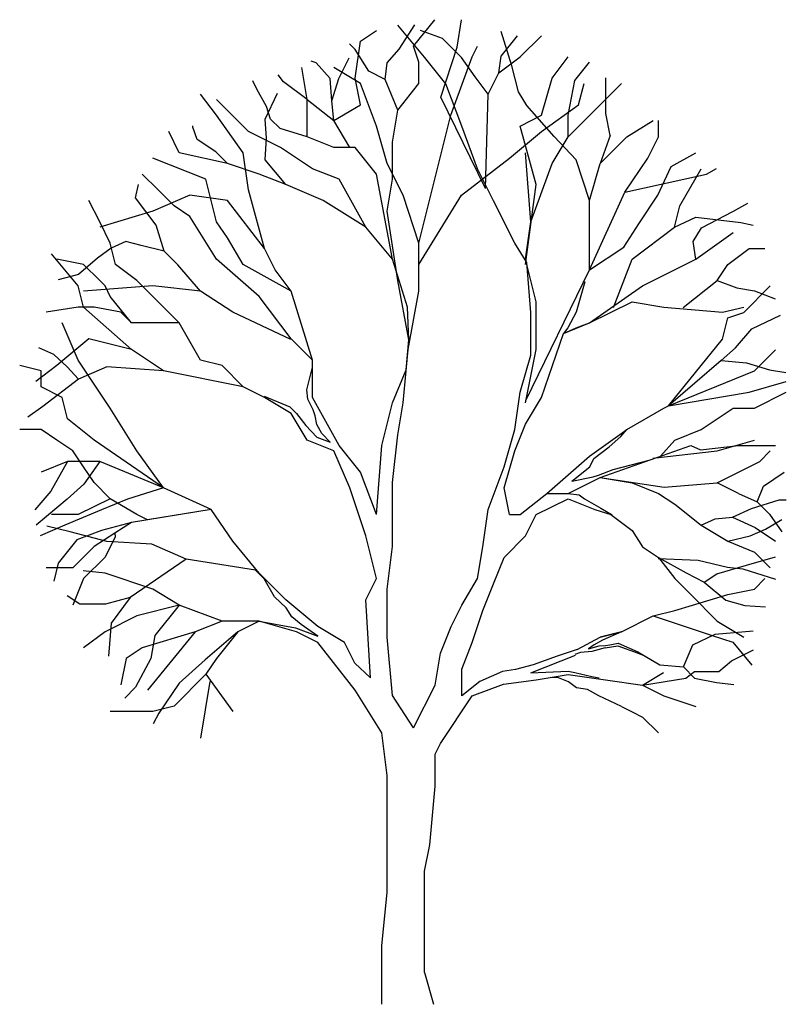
# Model space of a CAD drawing. Extents: x -2.48 to 2.42, y 0 to 6.3.
import ezdxf

# ---------------------------------------------------------------- set-up
doc = ezdxf.new("R2010")
doc.units = 0
doc.header["$MEASUREMENT"] = 0
doc.layers.get('0').update_dxf_attribs({"linetype": 'CONTINUOUS'})

msp = doc.modelspace()

# ---------------------------------------------------------------- linework, layer by layer
at = {"color": 0, "linetype": 'BYBLOCK'}
for p, q in [((0.038398, 6.133306), (0.174923, 6.303169)), ((0.317798, 6.12775), (0.344785, 6.303169)), ((0.108248, 6.063456), (-0.063004, 6.269037)), ((-0.053479, 6.11505), (0.045541, 6.270625)), ((-0.301129, 6.166644), (-0.199529, 6.234906)), ((0.222548, 6.183312), (0.082054, 6.234906)), ((0.344785, 6.061075), (0.222548, 6.183312)), ((0.667048, 6.007894), (0.597991, 6.226969)), ((0.597991, 6.069012), (0.702766, 6.199981)), ((0.720229, 6.065044), (0.85596, 6.200775)), ((-0.33526, 6.112669), (-0.370979, 6.147594)), ((-0.33526, 5.928519), (-0.301129, 6.166644)), ((-0.131266, 6.026944), (-0.053479, 6.11505)), ((0.072529, 6.030912), (0.038398, 6.133306)), ((0.213816, 5.807869), (0.317798, 6.12775)), ((0.413841, 6.065044), (0.447973, 6.133306)), ((-0.440035, 5.927725), (-0.374948, 6.059487)), ((-0.247948, 5.973762), (-0.33526, 6.112669)), ((0.243979, 5.893594), (0.108248, 6.063456)), ((0.276523, 5.691187), (0.413841, 6.065044)), ((0.432098, 5.938044), (0.344785, 6.061075)), ((0.584498, 5.96265), (0.597991, 6.069012)), ((0.584498, 5.96265), (0.720229, 6.065044)), ((0.924223, 5.928519), (1.026616, 6.065044)), ((-0.642441, 5.792787), (-0.676573, 5.996781)), ((-0.584498, 6.026944), (-0.617041, 6.038056)), ((-0.495598, 5.927725), (-0.584498, 6.026944)), ((-0.301129, 5.895181), (-0.472579, 5.996781)), ((-0.143173, 5.920581), (-0.131266, 6.026944)), ((0.072529, 5.895181), (0.072529, 6.030912)), ((0.710704, 5.842), (0.667048, 6.007894)), ((1.069479, 5.914231), (1.163935, 6.030912)), ((-0.794048, 5.904706), (-0.828179, 5.949156)), ((-0.485279, 5.783262), (-0.495598, 5.927725)), ((-0.485279, 5.783262), (-0.440035, 5.927725)), ((-0.301129, 5.758656), (-0.33526, 5.928519)), ((-0.143173, 5.920581), (-0.247948, 5.973762)), ((0.516235, 5.826919), (0.432098, 5.938044)), ((0.516235, 5.826919), (0.584498, 5.96265)), ((0.85596, 5.691187), (0.924223, 5.928519)), ((1.269504, 5.703094), (1.269504, 5.930106)), ((-0.96391, 5.859462), (-0.990104, 5.912644)), ((-0.642441, 5.792787), (-0.794048, 5.904706)), ((-0.199529, 5.621337), (-0.301129, 5.895181)), ((-0.063004, 5.724525), (-0.143173, 5.920581)), ((-0.063004, 5.724525), (0.072529, 5.895181)), ((0.346373, 5.621337), (0.243979, 5.893594)), ((1.026616, 5.691187), (1.069479, 5.914231)), ((1.094085, 5.758656), (1.129804, 5.895181)), ((1.198066, 5.724525), (1.367929, 5.895181)), ((-1.222673, 5.691187), (-1.324273, 5.826919)), ((-0.902791, 5.74675), (-0.96391, 5.859462)), ((-0.912316, 5.667375), (-0.832941, 5.833269)), ((0.499566, 5.222875), (0.213816, 5.807869)), ((0.499566, 5.222875), (0.516235, 5.826919)), ((0.763885, 5.754687), (0.710704, 5.842)), ((-1.017091, 5.587206), (-1.222673, 5.792787)), ((-1.222673, 5.792787), (-1.222673, 5.792787)), ((-0.876598, 5.667375), (-0.902791, 5.74675)), ((-0.642441, 5.553075), (-0.642441, 5.792787)), ((-0.642441, 5.792787), (-0.472579, 5.657056)), ((-0.472579, 5.657056), (-0.485279, 5.783262)), ((-0.472579, 5.657056), (-0.301129, 5.758656)), ((0.937716, 5.554662), (0.763885, 5.754687)), ((0.85596, 5.587206), (1.094085, 5.758656)), ((-1.051223, 5.451475), (-1.222673, 5.691187)), ((-0.097135, 5.519737), (-0.063004, 5.724525)), ((0.174923, 5.281612), (0.276523, 5.691187)), ((0.720229, 5.621337), (0.85596, 5.691187)), ((1.026616, 5.553075), (1.198066, 5.724525)), ((1.026616, 5.553075), (1.026616, 5.691187)), ((1.295698, 5.5626), (1.269504, 5.703094)), ((-1.375073, 5.615781), (-1.375073, 5.624512)), ((-1.347291, 5.5372), (-1.375073, 5.615781)), ((-0.902791, 5.545137), (-0.912316, 5.667375)), ((-0.815479, 5.606256), (-0.876598, 5.667375)), ((-0.369391, 5.485606), (-0.472579, 5.657056)), ((-0.131266, 5.383212), (-0.199529, 5.621337)), ((0.447973, 5.349081), (0.346373, 5.621337)), ((0.822623, 5.247481), (0.720229, 5.621337)), ((1.40206, 5.553075), (1.571923, 5.657056)), ((1.606054, 5.553075), (1.606054, 5.657056)), ((-1.460798, 5.451475), (-1.528266, 5.587206)), ((-0.813098, 5.485606), (-1.017091, 5.587206)), ((-0.642441, 5.553075), (-0.815479, 5.606256)), ((-0.472579, 5.485606), (-0.642441, 5.553075)), ((0.651966, 5.417344), (0.85596, 5.587206)), ((0.924223, 5.383212), (1.026616, 5.553075)), ((1.07821, 5.406231), (0.937716, 5.554662)), ((1.295698, 5.5626), (1.231404, 5.383212)), ((1.231404, 5.383212), (1.40206, 5.553075)), ((1.537791, 5.417344), (1.606054, 5.553075)), ((-1.226641, 5.457825), (-1.347291, 5.5372)), ((-0.912316, 5.406231), (-0.902791, 5.545137)), ((-0.609104, 5.349081), (-0.813098, 5.485606)), ((-0.33526, 5.485606), (-0.472579, 5.485606)), ((-0.199529, 5.31495), (-0.33526, 5.485606)), ((-0.097135, 5.281612), (-0.097135, 5.519737)), ((-1.152823, 5.383212), (-1.460798, 5.451475)), ((-1.152823, 5.383212), (-1.226641, 5.457825)), ((-1.017091, 5.21335), (-1.051223, 5.451475)), ((0.788491, 5.009356), (0.75436, 5.451475)), ((1.68781, 5.362575), (1.844973, 5.449887)), ((-1.290141, 5.281612), (-1.63066, 5.417344)), ((-0.948829, 5.31495), (-1.152823, 5.383212)), ((-0.778966, 5.247481), (-0.912316, 5.406231)), ((-0.028873, 5.179219), (-0.131266, 5.383212)), ((0.344785, 5.179219), (0.651966, 5.417344)), ((0.788491, 5.009356), (0.924223, 5.383212)), ((1.163935, 5.145087), (1.07821, 5.406231)), ((1.163935, 5.145087), (1.231404, 5.383212)), ((1.231404, 5.383212), (1.231404, 5.383212)), ((1.390948, 5.199856), (1.537791, 5.417344)), ((1.600498, 5.179219), (1.68781, 5.362575)), ((-1.596529, 5.21335), (-1.698923, 5.31495)), ((-0.778966, 5.247481), (-0.948829, 5.31495)), ((-0.438448, 5.281612), (-0.609104, 5.349081)), ((-0.097135, 4.769644), (-0.199529, 5.31495)), ((0.550366, 5.1435), (0.447973, 5.349081)), ((1.390948, 5.199856), (1.913235, 5.31495)), ((1.741785, 5.110956), (1.87831, 5.349081)), ((1.913235, 5.31495), (1.975941, 5.350669)), ((-1.740991, 5.161756), (-1.722735, 5.248275)), ((-1.222673, 5.009356), (-1.290141, 5.281612)), ((-0.540841, 5.145087), (-0.778966, 5.247481)), ((-0.266998, 4.975225), (-0.438448, 5.281612)), ((-0.131266, 5.077619), (-0.097135, 5.281612)), ((0.072529, 4.872831), (0.174923, 5.281612)), ((0.75436, 4.735512), (0.822623, 5.247481)), ((-1.392535, 5.179219), (-1.63066, 5.077619)), ((-1.494135, 5.110956), (-1.596529, 5.21335)), ((-1.596529, 5.21335), (-1.596529, 5.21335)), ((-1.152823, 5.145087), (-1.392535, 5.179219)), ((-0.914698, 4.837906), (-1.017091, 5.21335)), ((0.072529, 4.872831), (-0.028873, 5.179219)), ((0.072529, 4.735512), (0.344785, 5.179219)), ((1.163935, 4.701381), (1.390948, 5.199856)), ((1.479054, 4.995862), (1.600498, 5.179219)), ((-1.970385, 5.009356), (-2.040235, 5.145087)), ((-1.610023, 4.987131), (-1.740991, 5.161756)), ((-1.392535, 5.043487), (-1.494135, 5.110956)), ((-0.914698, 4.837906), (-1.152823, 5.145087)), ((-0.266998, 4.975225), (-0.540841, 5.145087)), ((0.686098, 4.872037), (0.550366, 5.1435)), ((1.163935, 4.701381), (1.163935, 5.145087)), ((1.707654, 4.975225), (1.741785, 5.110956)), ((2.080716, 5.074444), (2.177554, 5.127625)), ((-1.63066, 5.077619), (-1.970385, 4.975225)), ((-1.222673, 4.769644), (-1.392535, 5.043487)), ((-0.063004, 4.633912), (-0.131266, 5.077619)), ((1.880691, 4.969669), (2.080716, 5.074444)), ((-1.902916, 4.872831), (-1.970385, 5.009356)), ((-1.556841, 4.821237), (-1.610023, 4.987131)), ((-1.152823, 4.906962), (-1.222673, 5.009356)), ((0.75436, 4.769644), (0.788491, 5.009356)), ((1.38301, 4.847431), (1.479054, 4.995862)), ((1.707654, 4.975225), (1.844973, 5.039519)), ((1.844973, 5.039519), (2.13231, 5.005387)), ((2.13231, 5.005387), (2.210891, 4.987131)), ((-0.097135, 4.769644), (-0.266998, 4.975225)), ((1.436191, 4.769644), (1.707654, 4.975225)), ((1.82751, 4.882356), (1.880691, 4.969669)), ((1.844179, 4.769644), (2.083098, 4.941094)), ((-1.868785, 4.735512), (-1.902916, 4.872831)), ((-1.80211, 4.882356), (-1.89736, 4.839494)), ((-1.705273, 4.856956), (-1.80211, 4.882356)), ((-1.556841, 4.821237), (-1.705273, 4.856956)), ((-1.051223, 4.735512), (-1.152823, 4.906962)), ((0.072529, 4.56565), (0.072529, 4.872831)), ((0.762298, 4.748212), (0.686098, 4.872037)), ((1.844179, 4.769644), (1.82751, 4.882356)), ((-2.107704, 4.599781), (-2.27836, 4.803775)), ((-1.89736, 4.839494), (-1.983879, 4.777581)), ((-1.470323, 4.734719), (-1.556841, 4.821237)), ((-0.847229, 4.701381), (-0.914698, 4.837906)), ((1.163935, 4.701381), (1.38301, 4.847431)), ((2.04976, 4.735512), (2.185491, 4.837906)), ((2.185491, 4.837906), (2.287091, 4.837906)), ((-2.074366, 4.735512), (-2.244229, 4.769644)), ((-1.983879, 4.777581), (-2.10691, 4.672806)), ((-1.970385, 4.633912), (-2.074366, 4.735512)), ((-1.73226, 4.633912), (-1.868785, 4.735512)), ((-1.324273, 4.56565), (-1.470323, 4.734719)), ((-0.948829, 4.531519), (-1.222673, 4.769644)), ((-0.744835, 4.56565), (-1.051223, 4.735512)), ((-0.000298, 4.462462), (-0.097135, 4.769644)), ((0.822623, 4.497387), (0.75436, 4.769644)), ((0.788491, 4.428331), (0.762298, 4.748212)), ((1.317129, 4.460875), (1.436191, 4.769644)), ((1.50366, 4.599781), (1.844179, 4.769644)), ((1.981498, 4.633912), (2.04976, 4.735512)), ((-2.10691, 4.672806), (-2.237085, 4.637881)), ((-0.744835, 4.56565), (-0.847229, 4.701381)), ((0.756741, 3.866356), (1.163935, 4.701381)), ((-1.936254, 4.599781), (-1.970385, 4.633912)), ((-1.596529, 4.497387), (-1.73226, 4.633912)), ((0.00764, 4.2545), (-0.063004, 4.633912)), ((1.133773, 4.625181), (1.079004, 4.429919)), ((1.76401, 4.460875), (1.981498, 4.633912)), ((1.981498, 4.633912), (2.10691, 4.586287)), ((-2.074366, 4.463256), (-2.107704, 4.599781)), ((-1.63066, 4.599781), (-2.074366, 4.56565)), ((-1.902916, 4.531519), (-1.936254, 4.599781)), ((-1.324273, 4.56565), (-1.63066, 4.599781)), ((-1.118691, 4.429919), (-1.324273, 4.56565)), ((-0.609104, 4.123531), (-0.744835, 4.56565)), ((0.004465, 4.191794), (0.072529, 4.56565)), ((1.163935, 4.361656), (1.50366, 4.599781)), ((2.10691, 4.586287), (2.220416, 4.568031)), ((2.15136, 4.428331), (2.321223, 4.599781)), ((2.220416, 4.568031), (2.351385, 4.516437)), ((-1.766391, 4.361656), (-1.902916, 4.531519)), ((-1.460798, 4.361656), (-1.596529, 4.497387)), ((-0.744835, 4.259262), (-0.948829, 4.531519)), ((0.822623, 4.191794), (0.822623, 4.497387)), ((1.163935, 4.361656), (1.436191, 4.497387)), ((1.436191, 4.497387), (1.640185, 4.463256)), ((-2.107704, 4.463256), (-2.312491, 4.429919)), ((-2.006104, 4.463256), (-2.107704, 4.463256)), ((-1.766391, 4.191794), (-2.074366, 4.463256)), ((-1.834654, 4.429919), (-2.006104, 4.463256)), ((-1.766391, 4.361656), (-1.834654, 4.429919)), ((-0.747216, 4.256881), (-1.118691, 4.429919)), ((0.00764, 4.2545), (-0.000298, 4.462462)), ((0.788491, 4.156075), (0.788491, 4.428331)), ((1.079004, 4.429919), (1.025029, 4.3307)), ((1.640185, 4.463256), (2.015629, 4.429919)), ((2.015629, 4.429919), (2.15136, 4.463256)), ((2.04976, 4.3942), (2.15136, 4.428331)), ((-2.107704, 4.123531), (-2.210098, 4.361656)), ((-1.460798, 4.361656), (-1.766391, 4.361656)), ((-1.324273, 4.123531), (-1.460798, 4.361656)), ((0.998835, 4.294981), (1.163935, 4.361656)), ((1.079004, 4.3307), (1.163935, 4.361656)), ((2.015629, 4.258469), (2.04976, 4.3942)), ((2.202954, 4.325144), (2.385516, 4.411662)), ((0.85596, 3.883819), (0.998835, 4.294981)), ((1.025029, 4.3307), (0.998835, 4.294981)), ((0.998835, 4.294981), (1.079004, 4.3307)), ((2.098179, 4.202112), (2.202954, 4.325144)), ((-2.040235, 4.259262), (-2.244229, 4.0894)), ((-1.766391, 4.191794), (-2.040235, 4.259262)), ((-0.609104, 4.123531), (-0.744835, 4.259262)), ((-0.009823, 4.062412), (0.00764, 4.2545)), ((1.669554, 3.830637), (2.015629, 4.258469)), ((-2.264866, 4.15925), (-2.360116, 4.202112)), ((-1.562398, 4.054475), (-1.766391, 4.191794)), ((-0.028873, 3.849687), (0.004465, 4.191794)), ((0.75436, 3.849687), (0.822623, 4.191794)), ((2.006898, 4.12115), (2.098179, 4.202112)), ((2.219623, 4.054475), (2.355354, 4.190206)), ((-2.177554, 4.079875), (-2.264866, 4.15925)), ((-1.902916, 3.81635), (-2.107704, 4.123531)), ((-1.186954, 4.0894), (-1.324273, 4.123531)), ((-0.609104, 3.883819), (-0.609104, 4.123531)), ((0.720229, 3.91795), (0.788491, 4.156075)), ((2.006898, 4.12115), (1.669554, 3.830637)), ((2.006898, 4.12115), (2.168029, 4.106069)), ((2.168029, 4.106069), (2.315666, 4.062412)), ((-2.345829, 4.054475), (-2.482354, 4.0894)), ((-2.244229, 4.0894), (-2.37996, 3.986212)), ((-2.345829, 3.952081), (-2.345829, 4.054475)), ((-2.10691, 4.001294), (-2.177554, 4.079875)), ((-1.924348, 4.079875), (-2.10691, 4.001294)), ((-1.562398, 4.054475), (-1.924348, 4.079875)), ((-1.051223, 3.952081), (-1.562398, 4.054475)), ((-1.051223, 3.952081), (-1.186954, 4.0894)), ((-0.645616, 3.933031), (-0.611485, 4.07035)), ((-0.097135, 3.849687), (-0.009823, 4.062412)), ((1.669554, 3.830637), (2.219623, 4.054475)), ((2.315666, 4.062412), (2.420441, 4.04495)), ((-2.10691, 4.001294), (-2.333923, 3.826669)), ((2.185491, 3.91795), (2.423616, 3.986212)), ((-2.210098, 3.883819), (-2.345829, 3.952081)), ((-0.914698, 3.883819), (-1.051223, 3.952081)), ((-0.638473, 3.874294), (-0.645616, 3.933031)), ((0.686098, 3.679031), (0.720229, 3.91795)), ((1.669554, 3.830637), (2.185491, 3.91795)), ((2.219623, 3.81635), (2.423616, 3.91795)), ((-2.175966, 3.748087), (-2.210098, 3.883819)), ((-0.917873, 3.89255), (-0.752773, 3.825875)), ((-0.744835, 3.782219), (-0.914698, 3.883819)), ((-0.604341, 3.805237), (-0.638473, 3.874294)), ((-0.438448, 3.578225), (-0.609104, 3.883819)), ((-0.165398, 3.578225), (-0.097135, 3.849687)), ((-0.063004, 3.645694), (-0.028873, 3.849687)), ((0.75436, 3.713956), (0.85596, 3.883819)), ((-2.333923, 3.826669), (-2.43076, 3.757612)), ((-1.73226, 3.544094), (-1.902916, 3.81635)), ((-0.752773, 3.825875), (-0.710704, 3.782219)), ((-0.642441, 3.612356), (-0.744835, 3.782219)), ((-0.710704, 3.782219), (-0.651966, 3.706019)), ((-0.590848, 3.767137), (-0.604341, 3.805237)), ((1.40206, 3.679031), (1.640185, 3.81635)), ((1.640185, 3.81635), (1.669554, 3.830637)), ((1.879104, 3.679031), (2.083098, 3.81635)), ((2.083098, 3.81635), (2.219623, 3.81635)), ((-2.006104, 3.612356), (-2.175966, 3.748087)), ((-0.580529, 3.712369), (-0.590848, 3.767137)), ((-2.345829, 3.679825), (-2.482354, 3.679825)), ((-2.244229, 3.612356), (-2.345829, 3.679825)), ((-0.651966, 3.706019), (-0.580529, 3.629819)), ((-0.548779, 3.654425), (-0.580529, 3.712369)), ((0.617835, 3.440906), (0.686098, 3.679031)), ((0.686098, 3.544094), (0.75436, 3.713956)), ((1.163935, 3.508375), (1.40206, 3.679031)), ((1.36396, 3.635375), (1.402854, 3.679031)), ((1.709241, 3.610769), (1.879104, 3.679031)), ((-2.141835, 3.544094), (-2.244229, 3.612356)), ((-1.562398, 3.305969), (-2.006104, 3.612356)), ((-0.472579, 3.544094), (-0.642441, 3.612356)), ((-0.580529, 3.629819), (-0.494804, 3.598069)), ((-0.494804, 3.598069), (-0.548779, 3.654425)), ((-0.097135, 3.3401), (-0.063004, 3.645694)), ((1.290141, 3.569494), (1.36396, 3.635375)), ((1.619548, 3.508375), (1.709241, 3.610769)), ((1.981498, 3.542506), (2.219623, 3.610769)), ((-2.074366, 3.4417), (-2.141835, 3.544094)), ((-1.562398, 3.305969), (-1.73226, 3.544094)), ((-0.369391, 3.305969), (-0.472579, 3.544094)), ((-0.301129, 3.407569), (-0.438448, 3.578225)), ((-0.199529, 3.134519), (-0.165398, 3.578225)), ((0.617835, 3.305969), (0.686098, 3.544094)), ((1.19251, 3.493294), (1.290141, 3.569494)), ((1.231404, 3.372644), (1.811635, 3.576637)), ((1.570335, 3.496469), (1.981498, 3.542506)), ((1.811635, 3.576637), (1.873548, 3.54965)), ((1.873548, 3.54965), (2.117229, 3.576637)), ((2.117229, 3.576637), (2.355354, 3.576637)), ((2.253754, 3.474244), (2.321223, 3.542506)), ((-2.175966, 3.475831), (-2.345829, 3.407569)), ((-2.175966, 3.475831), (-2.282329, 3.285331)), ((-1.970385, 3.475831), (-2.175966, 3.475831)), ((-1.970385, 3.475831), (-2.072779, 3.328987)), ((-1.562398, 3.305969), (-1.970385, 3.475831)), ((0.891679, 3.27025), (1.163935, 3.508375)), ((1.166316, 3.4417), (1.19251, 3.493294)), ((1.316335, 3.424237), (1.545729, 3.482975)), ((1.570335, 3.496469), (1.570335, 3.496469)), ((2.117229, 3.406775), (2.253754, 3.474244)), ((-2.006104, 3.3401), (-2.074366, 3.4417)), ((-0.199529, 3.134519), (-0.301129, 3.407569)), ((0.516235, 3.16865), (0.617835, 3.440906)), ((1.050429, 3.348037), (1.166316, 3.4417)), ((1.221085, 3.387725), (1.316335, 3.424237)), ((1.981498, 3.338512), (2.117229, 3.406775)), ((2.277566, 3.317875), (2.410916, 3.406775)), ((1.02741, 3.27025), (1.231404, 3.372644)), ((1.050429, 3.348037), (1.188541, 3.376612)), ((1.188541, 3.376612), (1.221085, 3.387725)), ((1.231404, 3.372644), (1.436191, 3.338512)), ((1.231404, 3.372644), (1.642566, 3.309937)), ((-2.282329, 3.285331), (-2.385516, 3.164681)), ((-2.072779, 3.328987), (-2.177554, 3.233737)), ((-1.902916, 3.236119), (-2.006104, 3.3401)), ((-1.562398, 3.305969), (-1.792585, 3.233737)), ((-1.25601, 3.16865), (-1.562398, 3.305969)), ((-0.266998, 2.998787), (-0.369391, 3.305969)), ((-0.097135, 2.930525), (-0.097135, 3.3401)), ((0.651966, 3.134519), (0.617835, 3.305969)), ((1.436191, 3.338512), (1.606054, 3.27025)), ((1.642566, 3.309937), (1.981498, 3.338512)), ((2.117229, 3.27025), (1.981498, 3.338512)), ((2.237085, 3.216275), (2.277566, 3.317875)), ((-2.177554, 3.233737), (-2.377579, 3.067844)), ((-1.902916, 3.236119), (-2.107704, 3.134519)), ((-1.792585, 3.233737), (-1.958479, 3.164681)), ((-1.73226, 3.134519), (-1.902916, 3.236119)), ((0.720229, 3.134519), (0.891679, 3.27025)), ((0.822623, 3.134519), (1.02741, 3.236119)), ((0.891679, 3.27025), (1.02741, 3.27025)), ((1.02741, 3.27025), (1.09726, 3.260725)), ((1.02741, 3.236119), (1.198066, 3.16865)), ((1.09726, 3.260725), (1.131391, 3.235325)), ((1.131391, 3.235325), (1.236166, 3.176587)), ((1.606054, 3.27025), (1.709241, 3.202781)), ((2.117229, 3.27025), (2.237085, 3.216275)), ((2.200573, 3.175), (2.377579, 3.229769)), ((2.237085, 3.216275), (2.315666, 3.1369)), ((2.377579, 3.229769), (2.422029, 3.229769)), ((-1.958479, 3.164681), (-2.193429, 3.067844)), ((-1.25601, 3.16865), (-1.766391, 3.085306)), ((-1.25601, 3.16865), (-1.664791, 3.100387)), ((-1.118691, 2.964656), (-1.25601, 3.16865)), ((0.482104, 2.928937), (0.516235, 3.16865)), ((1.198066, 3.16865), (1.299666, 3.134519)), ((1.236166, 3.176587), (1.309191, 3.132931)), ((1.709241, 3.202781), (1.879104, 3.066256)), ((2.079129, 3.119437), (2.200573, 3.175)), ((-2.244229, 3.134519), (-2.27836, 3.134519)), ((-2.107704, 3.134519), (-2.244229, 3.134519)), ((-1.664791, 3.100387), (-1.73226, 3.134519)), ((0.651966, 3.134519), (0.720229, 3.134519)), ((0.75436, 2.998787), (0.822623, 3.134519)), ((1.299666, 3.134519), (1.436191, 3.032125)), ((1.879104, 3.066256), (1.968798, 3.108325)), ((1.968798, 3.108325), (2.079129, 3.119437)), ((2.079129, 3.119437), (2.223591, 3.052762)), ((2.290266, 3.04165), (2.395041, 3.102769)), ((2.315666, 3.1369), (2.395041, 3.024187)), ((-2.193429, 3.067844), (-2.351385, 2.998787)), ((-2.160091, 3.024187), (-2.307729, 3.059906)), ((-1.958479, 3.032125), (-2.116435, 2.972594)), ((-1.766391, 3.085306), (-1.958479, 3.032125)), ((-1.766391, 3.085306), (-1.874341, 3.01625)), ((1.436191, 3.032125), (1.50366, 2.928937)), ((1.879104, 3.066256), (2.04976, 2.964656)), ((2.193429, 2.998787), (2.290266, 3.04165)), ((2.223591, 3.052762), (2.355354, 2.964656)), ((-2.116435, 2.972594), (-2.237085, 2.824162)), ((-1.924348, 2.963069), (-2.160091, 3.024187)), ((-1.874341, 3.01625), (-2.006104, 2.930525)), ((-1.870373, 2.993231), (-1.936254, 2.862262)), ((-1.636216, 2.945606), (-1.924348, 2.963069)), ((-1.874341, 3.01625), (-1.870373, 2.993231)), ((-0.948829, 2.760662), (-1.118691, 2.964656)), ((-0.199529, 2.726531), (-0.266998, 2.998787)), ((0.617835, 2.860675), (0.75436, 2.998787)), ((2.04976, 2.964656), (2.193429, 2.998787)), ((2.04976, 2.964656), (2.219623, 2.894806)), ((-2.006104, 2.930525), (-2.141835, 2.794)), ((-1.417935, 2.850356), (-1.636216, 2.945606)), ((-0.131266, 2.658269), (-0.097135, 2.930525)), ((0.447973, 2.724944), (0.482104, 2.928937)), ((1.50366, 2.928937), (1.606054, 2.860675)), ((-1.936254, 2.862262), (-2.074366, 2.726531)), ((-1.417935, 2.850356), (-1.775916, 2.605087)), ((-0.973435, 2.779712), (-1.417935, 2.850356)), ((0.550366, 2.690812), (0.617835, 2.860675)), ((1.604466, 2.854325), (1.85926, 2.843212)), ((1.606054, 2.860675), (1.709241, 2.724944)), ((1.606054, 2.860675), (1.783854, 2.763044)), ((1.85926, 2.843212), (2.046585, 2.798762)), ((2.168029, 2.810669), (2.355354, 2.865437)), ((2.219623, 2.894806), (2.321223, 2.793206)), ((-2.141835, 2.794), (-2.312491, 2.794)), ((-2.237085, 2.824162), (-2.264866, 2.709862)), ((-1.936254, 2.760662), (-2.07516, 2.774156)), ((-0.917873, 2.723356), (-0.973435, 2.779712)), ((1.97991, 2.755106), (2.168029, 2.810669)), ((2.046585, 2.798762), (2.145804, 2.78765)), ((2.145804, 2.78765), (2.355354, 2.722562)), ((-2.074366, 2.726531), (-2.141835, 2.555875)), ((-1.63066, 2.658269), (-1.936254, 2.760662)), ((-0.778966, 2.590006), (-0.948829, 2.760662)), ((-0.851198, 2.609056), (-0.917873, 2.723356)), ((-0.266998, 2.590006), (-0.199529, 2.726531)), ((0.346373, 2.555081), (0.447973, 2.724944)), ((1.709241, 2.724944), (1.811635, 2.62255)), ((1.783854, 2.763044), (1.89736, 2.701925)), ((1.89736, 2.701925), (1.97991, 2.755106)), ((2.219623, 2.656681), (2.287091, 2.724944)), ((-1.460798, 2.555875), (-1.63066, 2.658269)), ((-0.131266, 2.351087), (-0.131266, 2.658269)), ((0.482104, 2.52095), (0.550366, 2.690812)), ((1.89736, 2.701925), (2.03706, 2.587625)), ((2.04976, 2.62255), (2.219623, 2.656681)), ((-2.098179, 2.561431), (-2.177554, 2.614612)), ((-1.775916, 2.605087), (-1.932285, 2.561431)), ((-1.775916, 2.605087), (-1.89736, 2.439194)), ((-0.777379, 2.538412), (-0.851198, 2.609056)), ((-0.574973, 2.418556), (-0.778966, 2.590006)), ((-0.238423, 2.089944), (-0.266998, 2.590006)), ((1.709241, 2.52095), (2.04976, 2.62255)), ((1.811635, 2.62255), (1.981498, 2.452687)), ((2.03706, 2.587625), (2.159298, 2.553494)), ((-1.932285, 2.561431), (-2.098179, 2.561431)), ((-1.460798, 2.555875), (-1.73226, 2.486819)), ((-1.460798, 2.555875), (-1.61796, 2.361406)), ((-1.186954, 2.452687), (-1.460798, 2.555875)), ((-0.740866, 2.479675), (-0.777379, 2.538412)), ((0.27811, 2.418556), (0.346373, 2.555081)), ((2.159298, 2.553494), (2.290266, 2.543969)), ((-1.73226, 2.486819), (-1.936254, 2.385219)), ((-0.680541, 2.43205), (-0.740866, 2.479675)), ((0.413841, 2.316956), (0.482104, 2.52095)), ((1.367929, 2.385219), (1.571923, 2.486819)), ((1.571923, 2.486819), (1.709241, 2.52095)), ((1.571923, 2.486819), (1.949748, 2.361406)), ((-1.89736, 2.439194), (-1.914823, 2.229644)), ((-1.186954, 2.452687), (-1.358404, 2.385219)), ((-0.948829, 2.452687), (-1.186954, 2.452687)), ((-0.948829, 2.452687), (-1.085354, 2.385219)), ((-0.710704, 2.385219), (-0.948829, 2.452687)), ((-0.948829, 2.452687), (-0.948829, 2.452687)), ((-0.948829, 2.452687), (-0.717848, 2.409031)), ((-0.717848, 2.409031), (-0.574973, 2.357437)), ((-0.574973, 2.357437), (-0.680541, 2.43205)), ((-0.403523, 2.316956), (-0.574973, 2.418556)), ((0.209848, 2.248694), (0.27811, 2.418556)), ((1.981498, 2.452687), (2.15136, 2.351087)), ((-1.936254, 2.385219), (-2.074366, 2.282825)), ((-1.358404, 2.385219), (-1.698923, 2.282825)), ((-1.358404, 2.385219), (-1.664791, 2.010569)), ((-1.61796, 2.361406), (-1.644154, 2.213769)), ((-1.085354, 2.385219), (-1.295698, 2.204244)), ((-1.085354, 2.385219), (-1.222673, 2.214562)), ((-0.574973, 2.316956), (-0.710704, 2.385219)), ((-0.097135, 1.976437), (-0.131266, 2.351087)), ((-0.131266, 2.351087), (-0.131266, 2.351087)), ((-0.131266, 2.351087), (-0.131266, 2.351087)), ((1.08456, 2.271712), (1.231404, 2.351087)), ((1.231404, 2.351087), (1.367929, 2.385219)), ((1.367929, 2.385219), (1.231404, 2.351087)), ((1.367929, 2.385219), (1.248073, 2.33045)), ((1.825129, 2.301875), (1.968798, 2.36855)), ((1.949748, 2.361406), (2.080716, 2.318544)), ((1.968798, 2.36855), (2.212479, 2.389981)), ((-1.698923, 2.282825), (-1.800523, 2.214562)), ((-0.33526, 2.010569), (-0.574973, 2.316956)), ((-0.338435, 2.183606), (-0.403523, 2.316956)), ((0.346373, 2.145506), (0.413841, 2.316956)), ((1.08456, 2.271712), (0.956766, 2.228056)), ((1.194891, 2.300287), (1.156791, 2.274887)), ((1.156791, 2.274887), (1.225054, 2.294731)), ((1.264741, 2.281237), (1.179016, 2.258219)), ((1.248073, 2.33045), (1.194891, 2.300287)), ((1.225054, 2.294731), (1.267123, 2.297906)), ((1.264741, 2.281237), (1.34491, 2.294731)), ((1.264741, 2.281237), (1.264741, 2.281237)), ((1.267123, 2.297906), (1.293316, 2.300287)), ((1.293316, 2.300287), (1.347291, 2.3114)), ((1.34491, 2.294731), (1.475085, 2.248694)), ((1.347291, 2.3114), (1.474291, 2.255837)), ((1.764804, 2.160587), (1.825129, 2.301875)), ((2.073573, 2.199481), (2.214066, 2.269331)), ((2.080716, 2.318544), (2.202954, 2.170112)), ((-1.800523, 2.214562), (-1.834654, 2.0447)), ((-1.644154, 2.213769), (-1.740991, 2.029619)), ((-1.222673, 2.214562), (-1.290141, 2.112962)), ((0.175716, 2.043112), (0.209848, 2.248694)), ((0.788491, 2.122487), (1.075035, 2.2352)), ((0.956766, 2.228056), (0.803573, 2.172494)), ((1.107579, 2.251869), (1.071066, 2.239169)), ((1.179016, 2.258219), (1.107579, 2.251869)), ((1.474291, 2.255837), (1.613991, 2.172494)), ((1.475085, 2.248694), (1.512391, 2.232819)), ((-1.295698, 2.204244), (-1.461591, 2.055812)), ((-0.338435, 2.183606), (-0.238423, 2.089944)), ((0.346373, 1.975644), (0.346373, 2.145506)), ((0.691654, 2.143919), (0.607516, 2.130425)), ((0.803573, 2.172494), (0.691654, 2.143919)), ((1.613991, 2.172494), (1.764804, 2.160587)), ((1.764804, 2.160587), (1.837035, 2.088356)), ((1.991023, 2.130425), (2.073573, 2.199481)), ((-1.290141, 2.112962), (-1.494135, 1.908969)), ((-1.290141, 2.112962), (-1.118691, 1.874837)), ((0.607516, 2.130425), (0.463054, 2.066131)), ((0.788491, 2.122487), (1.026616, 2.132012)), ((0.788491, 2.122487), (0.788491, 2.122487)), ((0.822623, 2.077244), (1.02741, 2.111375)), ((0.966291, 2.089944), (0.91311, 2.092325)), ((1.030585, 2.06375), (0.966291, 2.089944)), ((1.026616, 2.132012), (1.071066, 2.124869)), ((1.02741, 2.111375), (1.265535, 2.077244)), ((1.071066, 2.124869), (1.179016, 2.099469)), ((1.179016, 2.099469), (1.225054, 2.089944)), ((1.50366, 2.043112), (1.638598, 2.123281)), ((1.50366, 2.043112), (1.781473, 2.088356)), ((1.781473, 2.088356), (1.837035, 2.130425)), ((1.837035, 2.130425), (1.991023, 2.130425)), ((1.837035, 2.088356), (1.975941, 2.059781)), ((-1.740991, 2.029619), (-1.810048, 1.960562)), ((-1.461591, 2.055812), (-1.59256, 1.863725)), ((-1.264741, 2.066131), (-1.324273, 1.703387)), ((0.038398, 1.770856), (0.175716, 2.043112)), ((0.463054, 2.066131), (0.346373, 1.975644)), ((0.413841, 1.975644), (0.613073, 2.050256)), ((0.613073, 2.050256), (0.822623, 2.077244)), ((1.080591, 2.02565), (1.030585, 2.06375)), ((1.150441, 2.014537), (1.080591, 2.02565)), ((1.265535, 2.077244), (1.50366, 2.043112)), ((1.50366, 2.043112), (1.640185, 1.975644)), ((1.975941, 2.059781), (2.088654, 2.046287)), ((2.04976, 2.043112), (2.04976, 2.043112)), ((2.04976, 2.043112), (2.04976, 2.043112)), ((2.04976, 2.043112), (2.04976, 2.043112)), ((2.04976, 2.043112), (2.04976, 2.043112)), ((2.04976, 2.043112), (2.04976, 2.043112)), ((2.04976, 2.043112), (2.04976, 2.043112)), ((2.04976, 2.043112), (2.04976, 2.043112)), ((2.04976, 2.043112), (2.04976, 2.043112)), ((-0.165398, 1.738312), (-0.33526, 2.010569)), ((0.038398, 1.770856), (-0.097135, 1.976437)), ((0.209848, 1.669256), (0.413841, 1.975644)), ((1.223466, 1.975644), (1.150441, 2.014537)), ((1.367929, 1.907381), (1.223466, 1.975644)), ((1.223466, 1.975644), (1.223466, 1.975644)), ((1.640185, 1.975644), (1.844973, 1.907381)), ((-1.494135, 1.908969), (-1.63066, 1.874837)), ((1.367929, 1.907381), (1.436191, 1.87325)), ((-1.800523, 1.874837), (-1.902916, 1.874837)), ((-1.63066, 1.874837), (-1.800523, 1.874837)), ((-1.59256, 1.863725), (-1.627485, 1.794669)), ((1.436191, 1.87325), (1.50366, 1.839119)), ((1.50366, 1.839119), (1.606054, 1.737519)), ((-0.131266, 1.465262), (-0.165398, 1.738312)), ((0.175716, 1.600994), (0.209848, 1.669256)), ((0.175716, 1.397), (0.175716, 1.600994)), ((-0.131266, 1.023144), (-0.131266, 1.465262)), ((0.142379, 1.021556), (0.175716, 1.397)), ((-0.131266, 0.715169), (-0.131266, 1.023144)), ((0.108248, 0.851694), (0.142379, 1.021556)), ((0.108248, 0.47625), (0.108248, 0.851694)), ((-0.165398, 0.375444), (-0.131266, 0.715169)), ((0.108248, 0.203994), (0.108248, 0.47625)), ((-0.165398, 0), (-0.165398, 0.375444)), ((0.108248, 0.203994), (0.165398, 0))]:
    msp.add_line(p, q, dxfattribs=at)

doc.saveas('drawing.dxf')
